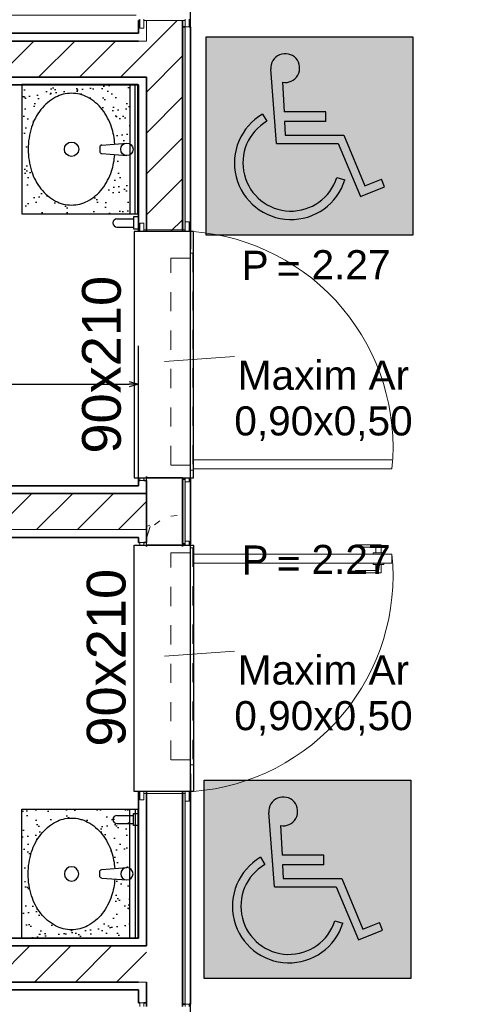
# Model space of a CAD drawing. Header units: millimetres. Extents: x -35 to 343, y 0 to 93.
# Tile 81 of 128: x 208.94 to 211.25, y 49.36 to 54.49. Entities that reach past the tile are written whole.
import ezdxf

# ---------------------------------------------------------------- set-up
doc = ezdxf.new("R2010")
doc.units = ezdxf.units.MM
doc.linetypes.add('Traço Curto', pattern=[0.00153, 0.001, -0.00053])
for name, color, linetype, lineweight in [('ARQ - ALVENARIA - OSSO', 2, 'Continuous', 35), ('ARQ - DIVISORIA', 3, 'Continuous', 35), ('ARQ - JANELA', 2, 'Traço Curto', 5), ('ARQ - PAREDE VISTA', 4, 'Continuous', 9), ('ARQ - PAREDES_HACHURA', 9, 'Continuous', 35), ('ARQ - PAREDES_REVESTIMENTO', 3, 'Continuous', 35), ('ARQ - PILAR', 4, 'Continuous', 15), ('ARQ - PORTA', 3, 'Continuous', 9), ('ARQ - PORTA_FOLHA', 3, 'Continuous', 20), ('ARQ - PORTA_GIRO', 1, 'Continuous', 5), ('ARQ -SIMBOLO_PORTA', 2, 'Continuous', 9), ('ARQ -TEXTO_JANELA', 2, 'Continuous', 9)]:
    doc.layers.add(name, color=color, linetype=linetype, lineweight=lineweight)
doc.layers.add('O - HACHURAS', color=253, linetype='Continuous')
doc.layers.add('O - MOBILIÁRIO', color=8, linetype='Continuous')
doc.styles.add('Arial_2', font='arial.ttf', dxfattribs={"height": 0.15})
doc.styles.add('Arial_3', font='arial.ttf', dxfattribs={"height": 0.0015})
doc.styles.add('Arial_4', font='arial.ttf', dxfattribs={"height": 0.1125})
doc.styles.add('GULIM', font='Gulim.ttf')
doc.dimstyles.new('GULIM-100', dxfattribs={"dimtxt": 0.1, "dimasz": 0.05, "dimexe": 0.2, "dimexo": 0, "dimgap": 0.025, "dimtad": 1, "dimdec": 0, "dimlfac": 100, "dimzin": 12, "dimdsep": 46, "dimtxsty": 'GULIM', "dimblk": 'OPEN30', "dimcen": 0, "dimclrd": 152, "dimclre": 152, "dimclrt": 152, "dimaunit": 1, "dimadec": 0, "dimazin": 0, "dimtfac": 1.875, "dimtdec": 0, "dimtmove": 2, "dimatfit": 3, "dimldrblk": 'OPEN30', "dimfxl": 0, "dimtolj": 1, "dimtzin": 12, "dimlwd": -1, "dimarcsym": 0})
pattern_1 = [(45, (197.30759, 58.01997), (-0.1065823, 0.1065823), [])]
pattern_2 = [(37.5, (-573.58039, 53.97645), (-0.0032308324, 0.098823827), [0, -0.0779584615, 0, -0.087190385, 0, -0.08334375]), (7.5, (-573.58039, 53.97645), (0.090769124, 0.14474353), [0, -0.0420565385, 0, -0.070265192, 0, -0.026926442]), (327.5, (-573.643475, 53.97645), (0.159719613, 0.000290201), [0, -0.025644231, 0, -0.092319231, 0, -0.120527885]), (317.5, (-573.64347, 53.97645), (0.154179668, 0.045014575), [0, -0.012822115, 0, -0.060520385, 0, -0.069239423])]

# ---------------------------------------------------------------- blocks, each defined once
blk = doc.blocks.new('POR_PM_GIRO_1FL - 80 x 210 cm Externa-V2-NÍVEL 1')
at = {"layer": 'ARQ - PORTA'}
for p, q in [((-0.435, 0.095), (-0.445, 0.095)), ((-0.445, 0.095), (-0.445, 0.08)), ((-0.445, 0.08), (-0.435, 0.08)), ((0.445, 0.095), (0.415, 0.095)), ((0.415, 0.08), (0.445, 0.08)), ((0.42, -0.08), (0.42, 0.08)), ((0.445, 0.08), (0.445, 0.095)), ((-0.435, -0.08), (-0.45, -0.08)), ((-0.45, -0.08), (-0.45, -0.095)), ((-0.45, -0.095), (-0.435, -0.095)), ((0.45, -0.08), (0.415, -0.08)), ((0.415, -0.095), (0.45, -0.095)), ((0.45, -0.095), (0.45, -0.08)), ((-0.4275, -0.7393), (-0.4369, -0.7393)), ((-0.4369, -0.7393), (-0.4369, -0.8383)), ((-0.4275, -0.8183), (-0.4275, -0.7393)), ((-0.3375, -0.8183), (-0.3375, -0.7393)), ((-0.3375, -0.7393), (-0.3281, -0.7393)), ((-0.3281, -0.7393), (-0.3281, -0.8383)), ((-0.4051, -0.8183), (-0.4275, -0.8183)), ((-0.4051, -0.8073), (-0.4, -0.8073)), ((-0.4051, -0.8283), (-0.4051, -0.8073)), ((-0.4051, -0.8492), (-0.4051, -0.8283)), ((-0.3599, -0.8073), (-0.365, -0.8073)), ((-0.3599, -0.8283), (-0.3599, -0.8073)), ((-0.3599, -0.8183), (-0.3375, -0.8183)), ((-0.3599, -0.8492), (-0.3599, -0.8283)), ((-0.4369, -0.8383), (-0.4051, -0.8383)), ((-0.4, -0.8492), (-0.4051, -0.8492)), ((-0.365, -0.8492), (-0.3599, -0.8492)), ((-0.3281, -0.8383), (-0.3599, -0.8383))]:
    blk.add_line(p, q, dxfattribs=at)
at = {"layer": 'ARQ - PORTA_FOLHA'}
for p, q in [((-0.4, -0.11), (-0.4, -0.88)), ((-0.365, -0.88), (-0.365, -0.11)), ((-0.4, -0.88), (-0.365, -0.88))]:
    blk.add_line(p, q, dxfattribs=at)
at = {"layer": 'ARQ - PORTA_GIRO'}
blk.add_arc((-0.4, -0.0805), 0.8, 270.0322, 357.8776, dxfattribs=at)
blk = doc.blocks.new('POR_PM_GIRO_1FL - 80 x 210 cm Externa-V3-NÍVEL 1')
at = {"layer": 'ARQ - PORTA'}
for p, q in [((-0.4369, 0.7393), (-0.4369, 0.8383)), ((-0.4369, 0.8383), (-0.4051, 0.8383)), ((-0.4, 0.8492), (-0.4051, 0.8492)), ((-0.4051, 0.8492), (-0.4051, 0.8283)), ((-0.365, 0.8492), (-0.3599, 0.8492)), ((-0.3599, 0.8492), (-0.3599, 0.8283)), ((-0.3281, 0.8383), (-0.3599, 0.8383)), ((-0.3281, 0.7393), (-0.3281, 0.8383)), ((-0.4051, 0.8183), (-0.4275, 0.8183)), ((-0.4275, 0.8183), (-0.4275, 0.7393)), ((-0.4051, 0.8283), (-0.4051, 0.8073)), ((-0.4051, 0.8073), (-0.4, 0.8073)), ((-0.3599, 0.8073), (-0.365, 0.8073)), ((-0.3599, 0.8283), (-0.3599, 0.8073)), ((-0.3599, 0.8183), (-0.3375, 0.8183)), ((-0.3375, 0.8183), (-0.3375, 0.7393)), ((-0.4275, 0.7393), (-0.4369, 0.7393)), ((-0.3375, 0.7393), (-0.3281, 0.7393)), ((-0.45, 0.095), (-0.415, 0.095)), ((-0.45, 0.08), (-0.45, 0.095)), ((-0.415, 0.08), (-0.45, 0.08)), ((-0.42, -0.08), (-0.42, 0.08)), ((0.435, 0.095), (0.45, 0.095)), ((0.45, 0.08), (0.435, 0.08)), ((0.45, 0.095), (0.45, 0.08)), ((-0.445, -0.08), (-0.415, -0.08)), ((-0.445, -0.095), (-0.445, -0.08)), ((-0.415, -0.095), (-0.445, -0.095)), ((0.435, -0.08), (0.445, -0.08)), ((0.445, -0.095), (0.435, -0.095)), ((0.445, -0.08), (0.445, -0.095))]:
    blk.add_line(p, q, dxfattribs=at)
at = {"layer": 'ARQ - PORTA_FOLHA'}
for p, q in [((-0.4, 0.88), (-0.365, 0.88)), ((-0.4, 0.11), (-0.4, 0.88)), ((-0.365, 0.88), (-0.365, 0.11))]:
    blk.add_line(p, q, dxfattribs=at)
at = {"layer": 'ARQ - PORTA_GIRO'}
blk.add_arc((-0.4, 0.0805), 0.8, 2.1224, 89.9678, dxfattribs=at)
blk = doc.blocks.new('JA Maxim Ar 1F1 - Maxim Ar 0_80x0_50-6390869-NÍVEL 1')
at = {"layer": 'ARQ - JANELA'}
for p, q in [((-0.42, 0.11), (0.42, 0.11)), ((-0.42, 0.1), (-0.42, 0.11)), ((0.42, 0.1), (-0.42, 0.1)), ((-0.4, 0.025), (-0.4, 0.1)), ((0.4, 0.1), (0.4, 0.025)), ((0.42, 0.11), (0.42, 0.1)), ((0.4, 0.025), (-0.4, 0.025))]:
    blk.add_line(p, q, dxfattribs=at)
blk = doc.blocks.new('Identificação de Janela - Modelo 1-6080617-NÍVEL 1')
at = {"layer": 'ARQ -TEXTO_JANELA', "char_height": 0.0015, "attachment_point": 1, "style": 'Arial_3'}
for s, insert, width in [('P', (-0.004488, 0.005716), 0.00168354), ('=', (-0.00267, 0.00556), 0.00152321)]:
    blk.add_mtext(s, dxfattribs=dict(at, insert=insert, width=width))
blk = doc.blocks.new('_Open30')
at = {"color": 0, "linetype": 'ByBlock', "lineweight": -2}
for p, q in [((-1, 0.27), (0, 0)), ((0, 0), (-1, -0.27)), ((0, 0), (-1, 0))]:
    blk.add_line(p, q, dxfattribs=at)
blk = doc.blocks.new('*D442')
at = {"color": 152, "lineweight": -2, "transparency": 16777216}
for p, q in [((205.8566, 52.0608), (205.8566, 52.7896)), ((209.5576, 52.0608), (209.5576, 52.7896))]:
    blk.add_line(p, q, dxfattribs=at)
at = {"color": 152, "transparency": 16777216}
blk.add_line((205.9066, 52.5896), (209.5076, 52.5896), dxfattribs=at)
at = {"layer": 'DEFPOINTS', "color": 0, "transparency": 16777216}
for p in [(209.5576, 52.5896), (205.8566, 52.0608), (209.5576, 52.0608)]:
    blk.add_point(p, dxfattribs=at)
at = {"color": 152, "transparency": 16777216, "xscale": 0.05, "yscale": 0.05, "zscale": 0.05, "rotation": 180}
blk.add_blockref('_Open30', (205.8566, 52.5896), dxfattribs=at)
at = {"color": 152, "transparency": 16777216, "xscale": 0.05, "yscale": 0.05, "zscale": 0.05}
blk.add_blockref('_Open30', (209.5576, 52.5896), dxfattribs=at)
at = {"color": 152, "transparency": 16777216, "insert": (207.7071, 52.6659), "char_height": 0.1, "attachment_point": 5, "style": 'GULIM'}
blk.add_mtext('\\A1;370', dxfattribs=at)
blk = doc.blocks.new('CUBA REDEONDA EMBUTIR')
at = {"layer": 'O - MOBILIÁRIO'}
for p, q in [((-1.63, 11.67), (-2.37, 21.43)), ((1.69, 11.67), (2.43, 21.43)), ((-0.83, 10.93), (0.89, 10.93))]:
    blk.add_line(p, q, dxfattribs=at)
blk.add_lwpolyline([(-2.01, 16.73, 0.059992), (-8.52, 15.47, 0.087531), (-15.31, 11.88, 0.105501), (-20.09, 6.2, 0.123031), (-21.64, 0, 0.123031), (-20.09, -6.2, 0.105501), (-15.31, -11.88, 0.087531), (-8.52, -15.47, 0.07802), (-0.02, -16.8, 0.07802), (8.47, -15.47, 0.087531), (15.26, -11.88, 0.105501), (20.04, -6.2, 0.123031), (21.59, 0, 0.123031), (20.04, 6.2, 0.105501), (15.26, 11.88, 0.087531), (8.47, 15.47, 0.059024), (2.07, 16.72, 0.07802)], format="xyb", dxfattribs=at)
for centre, radius in [((0.03, 21.43), 2.4), ((0, 0), 2.78)]:
    blk.add_circle(centre, radius, dxfattribs=at)
for centre, start, end in [((-0.83, 11.73), 184.3536, 270), ((0.89, 11.73), 270, 355.6464)]:
    blk.add_arc(centre, 0.8, start, end, dxfattribs=at)

msp = doc.modelspace()

# ---------------------------------------------------------------- hatches: boundary and pattern name
h = msp.add_hatch(color=142)
h.dxf.hatch_style = 1
h.paths.add_polyline_path([(209.90845, 54.3972), (209.90845, 53.36524), (210.98538, 53.36524), (210.98538, 54.3972)])
h = msp.add_hatch(color=254)
h.dxf.hatch_style = 1
h.paths.add_polyline_path([(210.24631, 54.22898), (210.27566, 53.84137), (210.59672, 53.84137), (210.71286, 53.56555), (210.83825, 53.61619), (210.8218, 53.65691), (210.73654, 53.62247), (210.62588, 53.88528), (210.32111, 53.88528), (210.31743, 53.95715), (210.53336, 53.95715), (210.53336, 54.00672), (210.31488, 54.00672), (210.30697, 54.1609, 2.9564109)])
h = msp.add_hatch(color=254)
h.dxf.hatch_style = 1
h.paths.add_polyline_path([(210.22544, 53.95767), (210.20342, 53.99567, 1.4615389), (210.63199, 53.65268), (210.59009, 53.66584, -1.4615389)])
h = msp.add_hatch(color=142)
h.dxf.hatch_style = 1
h.paths.add_polyline_path([(209.89796, 50.52781), (209.89796, 49.49586), (210.97489, 49.49586), (210.97489, 50.52781)])
h = msp.add_hatch(color=254)
h.dxf.hatch_style = 1
h.paths.add_polyline_path([(210.23582, 50.35959), (210.26517, 49.97198), (210.58623, 49.97198), (210.70237, 49.69616), (210.82776, 49.74681), (210.81131, 49.78753), (210.72605, 49.75309), (210.61539, 50.0159), (210.31062, 50.0159), (210.30694, 50.08777), (210.52287, 50.08777), (210.52287, 50.13733), (210.30439, 50.13733), (210.29648, 50.29151, 2.9564109)])
h = msp.add_hatch(color=254)
h.dxf.hatch_style = 1
h.paths.add_polyline_path([(210.21495, 50.08829), (210.19293, 50.12628, 1.4615389), (210.6215, 49.7833), (210.5796, 49.79645, -1.4615389)])
at = {"layer": 'ARQ - PAREDES_HACHURA'}
h = msp.add_hatch(dxfattribs=at)
h.set_pattern_fill('FP_6', color=256, scale=1.345805, style=0, pattern_type=2)
h.set_pattern_definition(pattern_1)
h.paths.add_polyline_path([(209.78448, 55.63395), (209.78638, 55.63395), (209.78638, 57.61902), (209.59797, 57.61902), (209.59797, 55.63395)], flags=0)
h.paths.add_polyline_path([(209.59797, 53.38326), (209.78638, 53.38326), (209.78638, 54.48329), (209.59797, 54.48329)])
for points in [[(209.78638, 53.38326), (209.79984, 53.38326), (209.79984, 54.44965), (209.78638, 54.44965)], [(209.79984, 50.46926), (209.78638, 50.46926), (209.78638, 49.3625), (209.79984, 49.3625)]]:
    msp.add_hatch(color=256, dxfattribs=at).paths.add_polyline_path(points)
h = msp.add_hatch(dxfattribs=at)
h.set_pattern_fill('FP_6', color=256, scale=1.345805, style=0, pattern_type=2)
h.set_pattern_definition(pattern_1)
h.paths.add_polyline_path([(209.2847, 54.18721), (209.59797, 54.18721), (209.59797, 54.37563), (205.97775, 54.37563), (205.97775, 54.18721), (206.99945, 54.18721)], flags=0)
msp.add_hatch(color=256, dxfattribs=at).paths.add_polyline_path([(209.78638, 51.75804), (209.79984, 51.75804), (209.79984, 52.09449), (209.78638, 52.09449), (209.78638, 51.79392)], flags=0)
h = msp.add_hatch(dxfattribs=at)
h.set_pattern_fill('FP_6', color=256, scale=1.345805, style=0, pattern_type=2)
h.set_pattern_definition(pattern_1)
h.paths.add_polyline_path([(205.81625, 51.83205), (209.59797, 51.8325), (209.59797, 52.02047), (205.81625, 52.02047), (205.81625, 51.92701)], flags=0)
h = msp.add_hatch(dxfattribs=at)
h.set_pattern_fill('FP_6', color=256, scale=1.345805, style=0, pattern_type=2)
h.set_pattern_definition(pattern_1)
h.paths.add_polyline_path([(209.59797, 46.27388), (209.78638, 46.27388), (209.78638, 48.19838), (209.59797, 48.19838), (209.59797, 48.15801)], flags=0)
h.paths.add_polyline_path([(209.59797, 51.74458), (209.78638, 51.74458), (209.78638, 51.75131), (209.59797, 51.75131)], flags=0)
h = msp.add_hatch(dxfattribs=at)
h.set_pattern_fill('FP_6', color=256, scale=1.345805, style=0, pattern_type=2)
h.set_pattern_definition(pattern_1)
h.paths.add_polyline_path([(209.58095, 49.4769), (209.59797, 49.4769), (209.59797, 49.66531), (205.97775, 49.66531), (205.97775, 49.4769), (209.55974, 49.4769)], flags=0)
at = {"layer": 'ARQ - PILAR'}
h = msp.add_hatch(dxfattribs=at)
h.set_pattern_fill('FP_1', color=256, scale=1.345805, style=0, pattern_type=2)
h.set_pattern_definition([(50, (197.3076, 58.02), (0.73539, -0.063667), [0.07671, -0.84651]), (355, (197.3076, 58.02), (-0.141886, 0.771645), [0.061907, -0.67694]), (100.451, (197.3695, 58.0146), (0.59344, 0.7075), [0.065944, -0.71866]), (46.184, (197.3076, 58.2245), (1.094305, -0.169653), [0.11574, -1.269094]), (96.636, (197.3991, 58.2111), (0.95821, 0.99893), [0.09824, -1.07799]), (351.184, (197.3076, 58.2245), (0.95852, 0.99942), [0.09286, -1.01474]), (21, (197.4099, 58.1734), (0.61232, -0.41221), [0.07671, -0.84651]), (326, (197.4099, 58.1734), (0.250004, 0.743684), [0.061907, -0.67694]), (71.451, (197.461, 58.13975), (0.862037, 0.33109), [0.065944, -0.71866]), (37.5, (197.3076, 58.01997), (0.0123895, 0.3419915), [0.033645, -0.63522, 0.033645, -0.652716, -0.679632]), (37.5, (197.3076, 58.01997), (0.0123895, 0.3419915), [-1.355226, 0.033645, -0.645987]), (7.5, (197.3076, 58.01997), (0.269781, 0.404735), [0.033645, -0.357984, 0.033645, -0.61907, -0.258395]), (7.5, (197.3076, 58.01997), (0.269781, 0.404735), [-1.044345, 0.033645, -0.22475]), (327.5, (197.0788, 58.01997), (0.547047, -0.022983), [0.033645, -0.222058, 0.033645, -0.765763, -1.06184]), (327.5, (197.0788, 58.01997), (0.547047, -0.022983), [-1.056457, 0.033645, -1.028195]), (317.5, (196.97652, 58.01997), (0.597536, 0.102292), [0.033645, -0.300115, 0.033645, -0.497948, -0.75365]), (317.5, (196.97652, 58.01997), (0.597536, 0.102292), [-0.864007, 0.033645, -0.720006])])
h.paths.add_polyline_path([(209.59797, 51.75131), (209.78638, 51.75131), (209.78638, 52.10122), (209.59797, 52.10122), (209.59797, 51.83205)], flags=0)
at = {"layer": 'O - HACHURAS'}
h = msp.add_hatch(dxfattribs=at)
h.set_pattern_fill('AR-SAND', color=8, scale=0.002019)
h.set_pattern_definition(pattern_2)
h.paths.add_polyline_path([(208.94828, 53.4758), (209.51223, 53.4758), (209.51223, 53.78368, -0.1659914), (209.49168, 53.78), (209.43313, 53.78446, -0.0590243), (209.41624, 53.69829, -0.0875309), (209.36796, 53.6069, -0.1055012), (209.29151, 53.54253, -0.123031), (209.20804, 53.52167, -0.123031), (209.12457, 53.54253, -0.1055012), (209.04813, 53.6069, -0.0875309), (208.99984, 53.69829, -0.0780202), (208.98189, 53.81266, -0.0780202), (208.99984, 53.92703, -0.0875309), (209.04813, 54.01842, -0.1055012), (209.12457, 54.08279, -0.123031), (209.20804, 54.10364, -0.123031), (209.29151, 54.08279, -0.1055012), (209.36796, 54.01842, -0.0875309), (209.41624, 53.92703, -0.059992), (209.43323, 53.83942), (209.49168, 53.84387, -0.1659914), (209.51223, 53.8402), (209.51223, 54.14888), (208.94828, 54.14888)])
h = msp.add_hatch(dxfattribs=at)
h.set_pattern_fill('AR-SAND', color=8, scale=0.002019)
h.set_pattern_definition(pattern_2)
h.paths.add_polyline_path([(208.94828, 50.37672), (209.51223, 50.37672), (209.51223, 50.06884, 0.1659914), (209.49168, 50.07252), (209.43313, 50.06806, 0.0590243), (209.41624, 50.15424, 0.0875309), (209.36796, 50.24562, 0.1055012), (209.29151, 50.30999, 0.123031), (209.20804, 50.33085, 0.123031), (209.12457, 50.30999, 0.1055012), (209.04813, 50.24562, 0.0875309), (208.99984, 50.15424, 0.0780202), (208.98189, 50.03986, 0.0780202), (208.99984, 49.92549, 0.0875309), (209.04813, 49.83411, 0.1055012), (209.12457, 49.76973, 0.123031), (209.20804, 49.74888, 0.123031), (209.29151, 49.76973, 0.1055012), (209.36796, 49.83411, 0.0875309), (209.41624, 49.92549, 0.059992), (209.43323, 50.0131), (209.49168, 50.00865, 0.1659914), (209.51223, 50.01233), (209.51223, 49.70364), (208.94828, 49.70364)])

# ---------------------------------------------------------------- linework, layer by layer
at = {"color": 142}
for p, q in [((210.27566, 53.84137), (210.24631, 54.22898)), ((210.30697, 54.1609), (210.31488, 54.00672)), ((210.20342, 53.99567), (210.22544, 53.95767)), ((210.53336, 54.00672), (210.31488, 54.00672)), ((210.53336, 53.95715), (210.53336, 54.00672)), ((210.31743, 53.95715), (210.32111, 53.88528)), ((210.53336, 53.95715), (210.31743, 53.95715)), ((210.32111, 53.88528), (210.62588, 53.88528)), ((210.62588, 53.88528), (210.73654, 53.62247)), ((210.27566, 53.84137), (210.59672, 53.84137)), ((210.59672, 53.84137), (210.71286, 53.56555)), ((210.59009, 53.66584), (210.63199, 53.65268)), ((210.71286, 53.56555), (210.83825, 53.61619)), ((210.73654, 53.62247), (210.8218, 53.65691)), ((210.83825, 53.61619), (210.8218, 53.65691)), ((210.26517, 49.97198), (210.23582, 50.35959)), ((210.29648, 50.29151), (210.30439, 50.13733)), ((210.52287, 50.13733), (210.30439, 50.13733)), ((210.52287, 50.08777), (210.52287, 50.13733)), ((210.19293, 50.12628), (210.21495, 50.08829)), ((210.30694, 50.08777), (210.31062, 50.0159)), ((210.52287, 50.08777), (210.30694, 50.08777)), ((210.31062, 50.0159), (210.61539, 50.0159)), ((210.61539, 50.0159), (210.72605, 49.75309)), ((210.26517, 49.97198), (210.58623, 49.97198)), ((210.58623, 49.97198), (210.70237, 49.69616)), ((210.5796, 49.79645), (210.6215, 49.7833)), ((210.72605, 49.75309), (210.81131, 49.78753)), ((210.82776, 49.74681), (210.81131, 49.78753)), ((210.70237, 49.69616), (210.82776, 49.74681))]:
    msp.add_line(p, q, dxfattribs=at)
at = {"color": 2}
msp.add_lwpolyline([(232.9746, 72.65166), (232.9746, 69.42173), (213.05669, 69.42173), (213.01631, 22.85687), (209.82675, 22.85687), (209.82675, 72.65166), (232.9746, 72.65166)], dxfattribs=at)
at = {"color": 142}
for points in [[(209.90845, 54.3972), (210.98538, 54.3972), (210.98538, 53.36524), (209.90845, 53.36524)], [(209.89796, 50.52781), (210.97489, 50.52781), (210.97489, 49.49586), (209.89796, 49.49586)]]:
    msp.add_lwpolyline(points, close=True, dxfattribs=at)
for points in [[(209.53402, 52.10122), (209.84356, 52.10122), (209.84356, 53.38326), (209.53402, 53.38326)], [(209.53402, 51.75131), (209.84356, 51.75131), (209.84356, 50.46926), (209.53402, 50.46926)]]:
    msp.add_lwpolyline(points, close=True)
for centre, radius, start, end in [((210.3212, 54.23465), 0.07511, 259.082, 184.32999), ((210.35105, 53.74089), 0.29446, 120.09093, 342.56958), ((210.35105, 53.74089), 0.25055, 120.09093, 342.56958), ((210.31071, 50.36526), 0.07511, 259.082, 184.32999), ((210.34056, 49.8715), 0.29446, 120.09093, 342.56958), ((210.34056, 49.8715), 0.25055, 120.09093, 342.56958)]:
    msp.add_arc(centre, radius, start, end, dxfattribs=at)
at = {"layer": 'ARQ - ALVENARIA - OSSO'}
for p, q in [((209.56432, 54.48329), (209.55759, 54.48329)), ((209.55759, 54.48329), (209.55759, 54.416)), ((209.78638, 53.38326), (209.78638, 54.48329)), ((209.55759, 54.416), (205.58747, 54.416)), ((205.62784, 54.37563), (209.55759, 54.37563)), ((209.59797, 54.18721), (205.81625, 54.18721)), ((209.59797, 53.38326), (209.59797, 54.18721)), ((205.85663, 54.14684), (209.55759, 54.14684)), ((209.55759, 54.14684), (209.55759, 53.38326)), ((209.55759, 53.38326), (209.55759, 54.14684)), ((209.56432, 52.08776), (209.55759, 52.08776)), ((209.55759, 52.08776), (209.55759, 52.06084)), ((209.55759, 52.08776), (209.56432, 52.08776)), ((209.59797, 52.08776), (209.58451, 52.08776)), ((209.58451, 52.08776), (209.59797, 52.08776)), ((209.59797, 52.10122), (209.59797, 52.10794)), ((209.59797, 52.10122), (209.78638, 52.10122)), ((209.78638, 52.10122), (209.59797, 52.10122)), ((209.59797, 51.76476), (209.59797, 52.08776)), ((209.55759, 52.06084), (205.85663, 52.06084)), ((209.59797, 52.02047), (205.81625, 52.02047)), ((205.85663, 51.79168), (209.55759, 51.79168)), ((209.55759, 51.79168), (209.55759, 51.76476)), ((209.55759, 51.76476), (209.56432, 51.76476)), ((209.58451, 51.76476), (209.59797, 51.76476)), ((209.78638, 51.75131), (209.59797, 51.75131)), ((209.59797, 51.75131), (209.59797, 51.74458)), ((209.78638, 51.74458), (209.78638, 51.75131)), ((209.55759, 50.46926), (209.55759, 49.70568)), ((209.59797, 49.66531), (209.59797, 50.46926)), ((209.78638, 49.34904), (209.78638, 50.46926)), ((209.55759, 49.70568), (205.85663, 49.70568)), ((205.62784, 49.66531), (209.59797, 49.66531)), ((209.55759, 49.4769), (205.62784, 49.4769)), ((209.59797, 49.34904), (209.59797, 49.4769)), ((205.58747, 49.43652), (209.55759, 49.43652)), ((209.55759, 49.43652), (209.55759, 49.36923)), ((209.55759, 49.36923), (209.56432, 49.36923)), ((209.58451, 49.36923), (209.59797, 49.36923))]:
    msp.add_line(p, q, dxfattribs=at)
at = {"layer": 'ARQ - DIVISORIA'}
for p, q in [((209.79984, 54.44965), (209.78638, 54.44965)), ((209.79984, 52.09449), (209.78638, 52.09449)), ((209.78638, 52.09449), (209.78638, 51.75804)), ((209.78638, 52.09449), (209.79984, 52.09449)), ((209.78638, 51.75804), (209.79984, 51.75804)), ((209.78638, 49.3625), (209.79984, 49.3625))]:
    msp.add_line(p, q, dxfattribs=at)
at = {"layer": 'ARQ - PAREDE VISTA'}
for p, q in [((209.59797, 54.48329), (209.59797, 54.37563)), ((209.79984, 54.44965), (209.79984, 53.38326)), ((209.55759, 54.37563), (209.59797, 54.37563)), ((209.79984, 52.09449), (209.79984, 51.75804)), ((205.81625, 51.83205), (209.59797, 51.83205)), ((209.79984, 50.46926), (209.79984, 49.3625)), ((209.59797, 49.4769), (209.55759, 49.4769))]:
    msp.add_line(p, q, dxfattribs=at)
at = {"layer": 'ARQ - PAREDES_REVESTIMENTO'}
for p, q in [((209.82675, 54.44965), (209.82002, 54.44965)), ((209.82675, 53.29225), (209.82675, 54.44965)), ((209.82675, 52.09449), (209.82002, 52.09449)), ((209.82002, 52.09449), (209.82675, 52.09449)), ((209.82675, 51.75804), (209.82675, 52.09449)), ((209.82002, 51.75804), (209.82675, 51.75804)), ((209.82675, 49.3625), (209.82675, 50.56027)), ((209.82002, 49.3625), (209.82675, 49.3625))]:
    msp.add_line(p, q, dxfattribs=at)
at = {"layer": 'ARQ - PILAR'}
for p, q in [((209.78638, 52.10122), (209.59797, 52.10122)), ((209.59797, 52.10122), (209.59797, 51.75131)), ((209.59797, 52.10122), (209.78638, 52.10122)), ((209.78638, 51.75131), (209.78638, 52.10122)), ((209.59797, 51.75131), (209.78638, 51.75131))]:
    msp.add_line(p, q, dxfattribs=at)
at = {"layer": 'ARQ - PORTA'}
for p, q in [((209.56432, 53.42687), (209.56432, 53.38649)), ((209.58451, 53.42687), (209.56432, 53.42687)), ((209.58451, 53.38649), (209.58451, 53.42687)), ((209.82002, 53.4336), (209.79984, 53.4336)), ((209.79984, 53.4336), (209.79984, 53.38649)), ((209.82002, 53.38649), (209.82002, 53.4336)), ((209.79984, 53.39322), (209.58451, 53.39322)), ((209.56432, 52.10122), (209.56432, 52.08776)), ((209.56432, 52.08776), (209.58451, 52.08776)), ((209.58451, 52.08776), (209.58451, 52.10122)), ((209.79984, 52.10122), (209.79984, 52.08103)), ((209.79984, 52.08103), (209.82002, 52.08103)), ((209.82002, 52.08103), (209.82002, 52.10122)), ((209.79984, 51.75131), (209.79984, 51.77149)), ((209.79984, 51.77149), (209.82002, 51.77149)), ((209.82002, 51.77149), (209.82002, 51.75131)), ((209.56432, 51.75131), (209.56432, 51.76476)), ((209.56432, 51.76476), (209.58451, 51.76476)), ((209.58451, 51.76476), (209.58451, 51.75131)), ((210.68709, 51.74118), (210.68709, 51.75383)), ((210.68709, 51.75383), (210.82031, 51.75383)), ((210.79339, 51.74118), (210.68709, 51.74118)), ((210.79339, 51.71108), (210.79339, 51.74118)), ((210.82031, 51.75383), (210.82031, 51.71108)), ((210.77863, 51.71108), (210.77863, 51.7042)), ((210.80685, 51.71108), (210.77863, 51.71108)), ((210.83507, 51.71108), (210.80685, 51.71108)), ((210.83507, 51.7042), (210.83507, 51.71108)), ((210.79339, 51.62013), (210.68709, 51.62013)), ((210.68709, 51.62013), (210.68709, 51.60747)), ((210.77863, 51.65022), (210.77863, 51.6571)), ((210.80685, 51.65022), (210.77863, 51.65022)), ((210.79339, 51.65022), (210.79339, 51.62013)), ((210.83507, 51.65022), (210.80685, 51.65022)), ((210.82031, 51.60747), (210.82031, 51.65022)), ((210.83507, 51.6571), (210.83507, 51.65022)), ((210.68709, 51.60747), (210.82031, 51.60747)), ((209.56432, 50.42565), (209.56432, 50.46603)), ((209.58451, 50.46603), (209.58451, 50.42565)), ((209.79984, 50.4593), (209.58451, 50.4593)), ((209.79984, 50.41892), (209.79984, 50.46603)), ((209.82002, 50.46603), (209.82002, 50.41892)), ((209.58451, 50.42565), (209.56432, 50.42565)), ((209.82002, 50.41892), (209.79984, 50.41892))]:
    msp.add_line(p, q, dxfattribs=at)
at = {"layer": 'ARQ - PORTA_FOLHA'}
for p, q in [((210.87648, 52.19542), (209.84021, 52.19542)), ((209.84021, 52.14832), (210.87648, 52.14832)), ((209.84021, 51.7042), (210.87648, 51.7042)), ((210.87648, 51.7042), (210.87648, 51.6571)), ((210.87648, 51.6571), (209.84021, 51.6571))]:
    msp.add_line(p, q, dxfattribs=at)
at = {"layer": 'ARQ - PORTA_GIRO'}
for centre, start, end in [((209.75593, 52.26002), 354.34082, 85.53927), ((209.75593, 51.5925), 274.46073, 5.65918)]:
    msp.add_arc(centre, 1.12665, start, end, dxfattribs=at)
at = {"layer": 'ARQ -TEXTO_JANELA'}
for p, q in [((209.69217, 52.70683), (210.05679, 52.73367)), ((209.69217, 51.17261), (210.05679, 51.19945))]:
    msp.add_line(p, q, dxfattribs=at)
at = {"layer": 'O - MOBILIÁRIO'}
for p, q in [((209.44452, 53.45021), (209.53067, 53.45021)), ((209.44452, 53.40713), (209.53067, 53.40713)), ((209.44452, 50.34473), (209.53067, 50.34473)), ((209.44452, 50.30165), (209.53067, 50.30165))]:
    msp.add_line(p, q, dxfattribs=at)
for points in [[(209.55405, 54.14888), (208.94828, 54.14888), (208.94828, 53.4758), (209.55405, 53.4758)], [(209.51223, 54.14888), (209.51223, 53.4758), (209.53916, 53.4758), (209.53916, 54.14888)], [(209.55759, 53.39771), (209.55759, 53.45963), (209.53067, 53.45963), (209.53067, 53.39771)], [(209.55405, 49.70364), (208.94828, 49.70364), (208.94828, 50.37672), (209.55405, 50.37672)], [(209.51223, 49.70364), (209.51223, 50.37672), (209.53916, 50.37672), (209.53916, 49.70364)], [(209.55759, 50.35415), (209.55759, 50.29223), (209.53067, 50.29223), (209.53067, 50.35415)]]:
    msp.add_lwpolyline(points, close=True, dxfattribs=at)
for centre in [(209.44452, 53.42867), (209.44452, 50.32319)]:
    msp.add_arc(centre, 0.02154, 90, 270, dxfattribs=at)

# ---------------------------------------------------------------- block references
at = {"layer": 'ARQ - JANELA', "xscale": 1.345805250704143, "yscale": 1.345805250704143, "zscale": 1.345805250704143, "rotation": 269.9999999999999}
for p in [(209.69217, 52.70683), (209.69217, 51.17261)]:
    msp.add_blockref('JA Maxim Ar 1F1 - Maxim Ar 0_80x0_50-6390869-NÍVEL 1', p, dxfattribs=at)
at = {"layer": 'ARQ - PORTA', "xscale": 1.345805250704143, "yscale": 1.345805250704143, "zscale": 1.345805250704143}
for name, p, rotation in [('POR_PM_GIRO_1FL - 80 x 210 cm Externa-V3-NÍVEL 1', (209.69217, 55.04853), 89.99999999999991), ('POR_PM_GIRO_1FL - 80 x 210 cm Externa-V2-NÍVEL 1', (209.69217, 48.76362), 269.9999999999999)]:
    msp.add_blockref(name, p, dxfattribs=dict(at, rotation=rotation))
at = {"layer": 'ARQ -TEXTO_JANELA', "xscale": 100.9353938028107, "yscale": 100.9353938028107, "zscale": 100.9353938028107}
for p in [(210.54676, 52.70683), (210.54676, 51.17261)]:
    msp.add_blockref('Identificação de Janela - Modelo 1-6080617-NÍVEL 1', p, dxfattribs=at)
at = {"layer": 'O - MOBILIÁRIO', "yscale": 0.01346153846, "zscale": 0.01346153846, "rotation": 270}
for p, xscale in [((209.20804, 53.81234), 0.01346153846), ((209.20804, 50.04018), -0.01346153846)]:
    msp.add_blockref('CUBA REDEONDA EMBUTIR', p, dxfattribs=dict(at, xscale=xscale))

# ---------------------------------------------------------------- texts
at = {"layer": 'ARQ -SIMBOLO_PORTA', "char_height": 0.201871, "width": 1.1071979, "attachment_point": 2, "rotation": 90, "line_spacing_factor": 0.941778, "style": 'Arial_2'}
for insert in [(209.26266, 52.69059), (209.28731, 51.16523)]:
    msp.add_mtext('90x210', dxfattribs=dict(at, insert=insert))
at = {"layer": 'ARQ -TEXTO_JANELA', "char_height": 0.151403, "line_spacing_factor": 0.941778, "style": 'Arial_4'}
for s, insert, width, attachment_point in [('2.27', (210.86964, 53.28691), 0.4930573, 3), ('Maxim Ar\\P0,90x0,50', (210.52019, 52.71151), 1.1121594, 2), ('2.27', (210.86964, 51.75269), 0.4930573, 3), ('Maxim Ar\\P0,90x0,50', (210.52019, 51.17729), 1.1121594, 2)]:
    msp.add_mtext(s, dxfattribs=dict(at, insert=insert, width=width, attachment_point=attachment_point))

# ---------------------------------------------------------------- dimensions: what is measured, and where the dimension line sits
dim = msp.add_linear_dim(base=(209.55759, 52.58962), p1=(205.85663, 52.06084), p2=(209.55759, 52.06084), dimstyle='GULIM-100')
dim.commit()
dim.dimension.update_dxf_attribs({"geometry": '*D442', "text_midpoint": (207.70711, 52.66595)})

doc.saveas('drawing.dxf')
